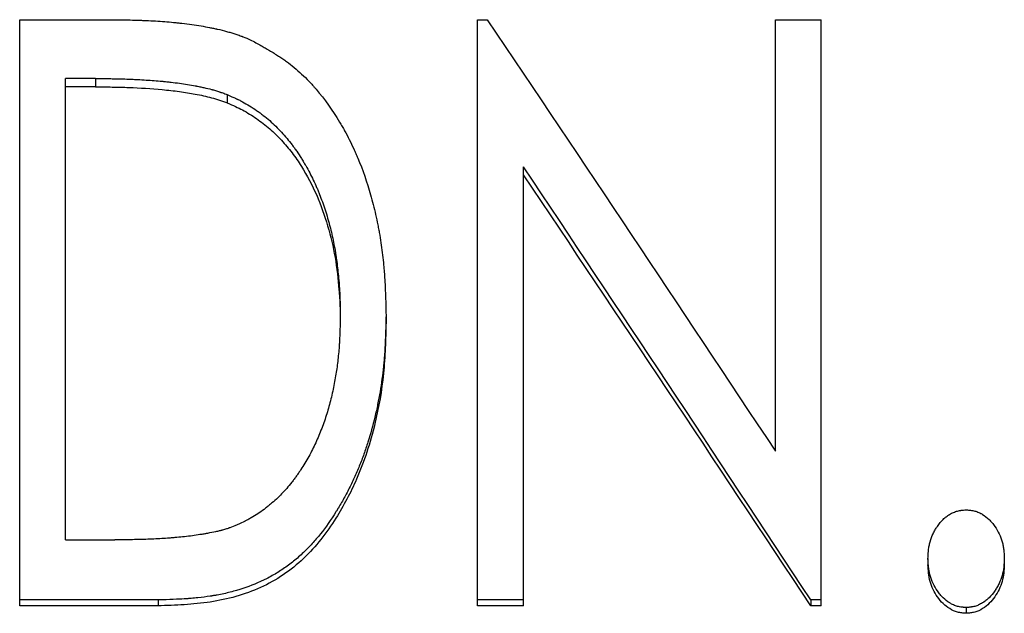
# Model space of a CAD drawing. Header units: millimetres. Extents: x -171 to 370, y -125 to 200.
# Tile 7 of 15: x -15 to 2, y 20 to 30. Entities that reach past the tile are written whole.
import ezdxf

# ---------------------------------------------------------------- set-up
doc = ezdxf.new("R2010")
doc.units = ezdxf.units.MM

msp = doc.modelspace()

# ---------------------------------------------------------------- linework, layer by layer
at = {"color": 7, "linetype": 'Continuous', "lineweight": 25}
for p, q in [((-14.679, 19.872), (-14.679, 29.714)), ((-14.679, 29.714), (-13.165, 29.714)), ((-6.987, 19.872), (-6.987, 29.714)), ((-6.987, 29.714), (-6.825, 29.714)), ((-1.987, 22.469), (-1.987, 29.714)), ((-1.987, 29.714), (-1.218, 29.714)), ((-1.218, 19.872), (-1.218, 29.714)), ((-13.91, 20.979), (-13.91, 28.726)), ((-13.405, 28.726), (-13.91, 28.726)), ((-13.405, 28.726), (-13.405, 28.586)), ((-13.405, 28.586), (-13.91, 28.586)), ((-11.192, 28.456), (-11.192, 28.317)), ((-6.218, 19.872), (-6.218, 27.243)), ((-9.295, 24.751), (-9.295, 24.63)), ((-8.526, 24.749), (-8.526, 24.628)), ((-13.91, 20.979), (-13.083, 20.979)), ((0.577, 20.664), (0.577, 20.563)), ((1.859, 20.664), (1.859, 20.563)), ((-12.356, 19.97), (-14.679, 19.97)), ((-12.356, 19.872), (-14.679, 19.872)), ((-12.356, 19.97), (-12.356, 19.872)), ((-6.218, 19.97), (-6.987, 19.97)), ((-6.218, 19.872), (-6.987, 19.872)), ((-1.392, 19.97), (-1.392, 19.872)), ((-1.218, 19.97), (-1.392, 19.97)), ((-1.218, 19.872), (-1.392, 19.872)), ((1.218, 19.843), (1.218, 19.746))]:
    msp.add_line(p, q, dxfattribs=at)
for points, knots in [([(-13.165, 29.714), (-13.098, 29.714), (-13.039, 29.713), (-12.963, 29.712), (-12.94, 29.712), (-12.908, 29.711), (-12.898, 29.711), (-12.884, 29.711), (-12.88, 29.711), (-12.873, 29.711), (-12.871, 29.711), (-12.867, 29.711), (-12.866, 29.711), (-12.864, 29.711), (-12.864, 29.711), (-12.809, 29.71), (-12.758, 29.708), (-12.682, 29.706), (-12.657, 29.705), (-12.62, 29.704), (-12.608, 29.703), (-12.589, 29.703), (-12.583, 29.702), (-12.571, 29.702), (-12.566, 29.702), (-12.449, 29.696), (-12.344, 29.69), (-12.193, 29.678), (-12.143, 29.674), (-12.071, 29.667), (-12.048, 29.665), (-12.013, 29.661), (-12.001, 29.66), (-11.984, 29.658), (-11.978, 29.657), (-11.969, 29.656), (-11.966, 29.656), (-11.961, 29.655), (-11.959, 29.655), (-11.84, 29.641), (-11.732, 29.626), (-11.583, 29.601), (-11.535, 29.593), (-11.466, 29.579), (-11.444, 29.575), (-11.411, 29.568), (-11.4, 29.566), (-11.384, 29.562), (-11.379, 29.561), (-11.371, 29.559), (-11.368, 29.558), (-11.363, 29.557), (-11.361, 29.557), (-11.304, 29.544), (-11.253, 29.531), (-11.18, 29.511), (-11.157, 29.504), (-11.122, 29.494), (-11.111, 29.491), (-11.088, 29.484), (-11.078, 29.481), (-11.043, 29.469), (-11.019, 29.461), (-10.983, 29.448), (-10.972, 29.444), (-10.954, 29.437), (-10.948, 29.435), (-10.939, 29.431), (-10.936, 29.43), (-10.93, 29.428), (-10.926, 29.426), (-10.893, 29.413), (-10.847, 29.394), (-10.785, 29.367)], [0, 0, 0, 0, 0.0625, 0.0625, 0.09375, 0.09375, 0.109375, 0.109375, 0.117188, 0.117188, 0.121094, 0.121094, 0.123047, 0.123047, 0.125, 0.125, 0.1875, 0.1875, 0.21875, 0.21875, 0.234375, 0.234375, 0.242188, 0.242188, 0.25, 0.25, 0.375, 0.375, 0.4375, 0.4375, 0.46875, 0.46875, 0.484375, 0.484375, 0.492188, 0.492188, 0.496094, 0.496094, 0.5, 0.5, 0.625, 0.625, 0.6875, 0.6875, 0.71875, 0.71875, 0.734375, 0.734375, 0.742188, 0.742188, 0.746094, 0.746094, 0.75, 0.75, 0.8125, 0.8125, 0.84375, 0.84375, 0.859375, 0.859375, 0.875, 0.875, 0.90625, 0.90625, 0.921875, 0.921875, 0.929688, 0.929688, 0.933594, 0.933594, 0.9375, 0.9375, 1, 1, 1, 1]), ([(-10.785, 29.367), (-10.718, 29.33), (-10.659, 29.298), (-10.584, 29.255), (-10.561, 29.242), (-10.53, 29.225), (-10.52, 29.219), (-10.506, 29.211), (-10.502, 29.208), (-10.495, 29.204), (-10.493, 29.203), (-10.49, 29.201), (-10.489, 29.201), (-10.487, 29.199), (-10.486, 29.199), (-10.43, 29.166), (-10.378, 29.134), (-10.306, 29.087), (-10.283, 29.072), (-10.25, 29.049), (-10.239, 29.042), (-10.218, 29.027), (-10.208, 29.02), (-10.111, 28.949), (-10.026, 28.879), (-9.902, 28.763), (-9.861, 28.722), (-9.8, 28.658), (-9.78, 28.636), (-9.75, 28.603), (-9.74, 28.591), (-9.725, 28.574), (-9.72, 28.569), (-9.71, 28.557), (-9.705, 28.551), (-9.557, 28.377), (-9.426, 28.194), (-9.292, 27.971), (-9.277, 27.946), (-9.248, 27.896), (-9.235, 27.873), (-9.194, 27.8), (-9.168, 27.75), (-9.118, 27.65), (-9.093, 27.599), (-9.058, 27.522), (-9.046, 27.496), (-9.029, 27.457), (-9.023, 27.444), (-9.012, 27.417), (-9.006, 27.403), (-8.918, 27.194), (-8.846, 26.988), (-8.754, 26.664), (-8.726, 26.554), (-8.688, 26.384), (-8.676, 26.327), (-8.659, 26.241), (-8.653, 26.212), (-8.645, 26.168), (-8.643, 26.153), (-8.637, 26.124), (-8.635, 26.108), (-8.613, 25.984), (-8.597, 25.873), (-8.577, 25.706), (-8.571, 25.65), (-8.564, 25.565), (-8.561, 25.537), (-8.558, 25.495), (-8.556, 25.481), (-8.555, 25.46), (-8.554, 25.453), (-8.553, 25.438), (-8.553, 25.431), (-8.549, 25.374), (-8.546, 25.321), (-8.542, 25.237), (-8.54, 25.208), (-8.538, 25.164), (-8.538, 25.149), (-8.537, 25.126), (-8.536, 25.118), (-8.536, 25.106), (-8.536, 25.102), (-8.536, 25.097), (-8.536, 25.095), (-8.535, 25.091), (-8.535, 25.088), (-8.533, 25.012), (-8.529, 24.899), (-8.526, 24.749)], [0, 0, 0, 0, 0.03125, 0.03125, 0.046875, 0.046875, 0.054688, 0.054688, 0.058594, 0.058594, 0.060547, 0.060547, 0.061523, 0.061523, 0.0625, 0.0625, 0.09375, 0.09375, 0.109375, 0.109375, 0.117188, 0.117188, 0.125, 0.125, 0.1875, 0.1875, 0.21875, 0.21875, 0.234375, 0.234375, 0.242188, 0.242188, 0.246094, 0.246094, 0.25, 0.25, 0.375, 0.375, 0.390625, 0.390625, 0.40625, 0.40625, 0.4375, 0.4375, 0.46875, 0.46875, 0.484375, 0.484375, 0.492188, 0.492188, 0.5, 0.5, 0.625, 0.625, 0.6875, 0.6875, 0.71875, 0.71875, 0.734375, 0.734375, 0.742188, 0.742188, 0.75, 0.75, 0.8125, 0.8125, 0.84375, 0.84375, 0.859375, 0.859375, 0.867188, 0.867188, 0.871094, 0.871094, 0.875, 0.875, 0.90625, 0.90625, 0.921875, 0.921875, 0.929688, 0.929688, 0.933594, 0.933594, 0.935547, 0.935547, 0.936523, 0.936523, 0.9375, 0.9375, 1, 1, 1, 1]), ([(-13.405, 28.726), (-13.281, 28.726), (-13.187, 28.725), (-13.123, 28.724), (-13.119, 28.724), (-13.113, 28.724), (-13.11, 28.724), (-13.101, 28.724), (-13.096, 28.724), (-13.078, 28.723), (-13.066, 28.723), (-13.031, 28.722), (-13.008, 28.722), (-12.938, 28.72), (-12.891, 28.718), (-12.833, 28.716), (-12.82, 28.715), (-12.795, 28.714), (-12.783, 28.714), (-12.747, 28.712), (-12.722, 28.711), (-12.65, 28.707), (-12.603, 28.704), (-12.463, 28.695), (-12.373, 28.688), (-12.28, 28.68), (-12.273, 28.679), (-12.26, 28.678), (-12.254, 28.677), (-12.235, 28.676), (-12.223, 28.674), (-12.186, 28.671), (-12.161, 28.668), (-12.089, 28.66), (-12.041, 28.654), (-11.903, 28.635), (-11.814, 28.62), (-11.728, 28.604), (-11.724, 28.603), (-11.717, 28.602), (-11.714, 28.601), (-11.705, 28.599), (-11.698, 28.598), (-11.679, 28.594), (-11.667, 28.592), (-11.63, 28.584), (-11.607, 28.579), (-11.539, 28.564), (-11.496, 28.554), (-11.452, 28.542), (-11.446, 28.54), (-11.434, 28.537), (-11.429, 28.536), (-11.412, 28.531), (-11.401, 28.528), (-11.367, 28.517), (-11.345, 28.51), (-11.321, 28.502), (-11.32, 28.502), (-11.316, 28.5), (-11.314, 28.5), (-11.307, 28.498), (-11.303, 28.496), (-11.289, 28.491), (-11.279, 28.488), (-11.246, 28.476), (-11.221, 28.467), (-11.192, 28.456)], [0, 0, 0, 0, 0.125, 0.125, 0.128906, 0.128906, 0.132812, 0.132812, 0.140625, 0.140625, 0.15625, 0.15625, 0.1875, 0.1875, 0.25, 0.25, 0.265625, 0.265625, 0.28125, 0.28125, 0.3125, 0.3125, 0.375, 0.375, 0.5, 0.5, 0.507812, 0.507812, 0.515625, 0.515625, 0.53125, 0.53125, 0.5625, 0.5625, 0.625, 0.625, 0.75, 0.75, 0.753906, 0.753906, 0.757812, 0.757812, 0.765625, 0.765625, 0.78125, 0.78125, 0.8125, 0.8125, 0.875, 0.875, 0.882812, 0.882812, 0.890625, 0.890625, 0.90625, 0.90625, 0.9375, 0.9375, 0.941406, 0.941406, 0.945312, 0.945312, 0.953125, 0.953125, 0.96875, 0.96875, 1, 1, 1, 1]), ([(-13.405, 28.586), (-13.312, 28.586), (-13.125, 28.585), (-12.751, 28.575), (-12.374, 28.552), (-12.003, 28.511), (-11.726, 28.466), (-11.501, 28.419), (-11.323, 28.365), (-11.236, 28.333), (-11.192, 28.317)], [0, 0, 0, 0, 0.125012, 0.250021, 0.50002, 0.630163, 0.750015, 0.875003, 0.937496, 1, 1, 1, 1]), ([(-11.192, 28.456), (-11.135, 28.431), (-11.088, 28.41), (-11.044, 28.39), (-11.036, 28.386), (-11.027, 28.381), (-11.025, 28.38), (-11.021, 28.379), (-11.019, 28.377), (-11.01, 28.374), (-11.005, 28.371), (-10.978, 28.358), (-10.958, 28.347), (-10.859, 28.295), (-10.779, 28.245), (-10.68, 28.177), (-10.662, 28.164), (-10.624, 28.136), (-10.606, 28.122), (-10.551, 28.079), (-10.515, 28.05), (-10.411, 27.958), (-10.345, 27.894), (-10.251, 27.791), (-10.219, 27.755), (-10.16, 27.684), (-10.132, 27.649), (-10.091, 27.595), (-10.078, 27.578), (-10.052, 27.542), (-10.039, 27.524), (-10, 27.467), (-9.974, 27.427), (-9.936, 27.364), (-9.924, 27.345), (-9.899, 27.304), (-9.887, 27.284), (-9.853, 27.223), (-9.83, 27.183), (-9.766, 27.061), (-9.727, 26.98), (-9.687, 26.888), (-9.683, 26.88), (-9.675, 26.86), (-9.671, 26.851), (-9.659, 26.821), (-9.651, 26.801), (-9.627, 26.741), (-9.611, 26.699), (-9.565, 26.569), (-9.535, 26.478), (-9.503, 26.369), (-9.5, 26.358), (-9.494, 26.336), (-9.491, 26.325), (-9.482, 26.291), (-9.475, 26.269), (-9.458, 26.202), (-9.447, 26.157), (-9.416, 26.023), (-9.398, 25.934), (-9.381, 25.835), (-9.379, 25.825), (-9.376, 25.804), (-9.374, 25.793), (-9.369, 25.761), (-9.366, 25.739), (-9.356, 25.674), (-9.35, 25.629), (-9.334, 25.493), (-9.324, 25.399), (-9.315, 25.288), (-9.314, 25.277), (-9.313, 25.254), (-9.312, 25.242), (-9.309, 25.208), (-9.308, 25.185), (-9.304, 25.116), (-9.302, 25.071), (-9.3, 25.023), (-9.3, 25.022), (-9.3, 25.018), (-9.3, 25.016), (-9.3, 25.01), (-9.3, 25.006), (-9.299, 24.993), (-9.299, 24.984), (-9.298, 24.955), (-9.298, 24.934), (-9.296, 24.865), (-9.296, 24.812), (-9.295, 24.751)], [0, 0, 0, 0, 0.03125, 0.03125, 0.039062, 0.039062, 0.041016, 0.041016, 0.042969, 0.042969, 0.046875, 0.046875, 0.0625, 0.0625, 0.125, 0.125, 0.140625, 0.140625, 0.15625, 0.15625, 0.1875, 0.1875, 0.25, 0.25, 0.28125, 0.28125, 0.3125, 0.3125, 0.328125, 0.328125, 0.34375, 0.34375, 0.375, 0.375, 0.390625, 0.390625, 0.40625, 0.40625, 0.4375, 0.4375, 0.5, 0.5, 0.507812, 0.507812, 0.515625, 0.515625, 0.53125, 0.53125, 0.5625, 0.5625, 0.625, 0.625, 0.632812, 0.632812, 0.640625, 0.640625, 0.65625, 0.65625, 0.6875, 0.6875, 0.75, 0.75, 0.757812, 0.757812, 0.765625, 0.765625, 0.78125, 0.78125, 0.8125, 0.8125, 0.875, 0.875, 0.882812, 0.882812, 0.890625, 0.890625, 0.90625, 0.90625, 0.9375, 0.9375, 0.939453, 0.939453, 0.941406, 0.941406, 0.945312, 0.945312, 0.953125, 0.953125, 0.96875, 0.96875, 1, 1, 1, 1]), ([(-11.192, 28.317), (-11.145, 28.297), (-11.06, 28.259), (-10.892, 28.177), (-10.697, 28.057), (-10.477, 27.886), (-10.279, 27.692), (-10.1, 27.481), (-9.894, 27.177), (-9.678, 26.773), (-9.498, 26.255), (-9.372, 25.722), (-9.32, 25.268), (-9.298, 24.904), (-9.296, 24.721), (-9.295, 24.63)], [0, 0, 0, 0, 0.0338798, 0.0625229, 0.125013, 0.187506, 0.2499987, 0.3125063, 0.3750112, 0.4999646, 0.6249465, 0.7499318, 0.8749511, 0.9374733, 1, 1, 1, 1]), ([(-8.526, 24.749), (-8.528, 24.653), (-8.53, 24.57), (-8.534, 24.463), (-8.535, 24.43), (-8.536, 24.385), (-8.537, 24.371), (-8.538, 24.351), (-8.538, 24.344), (-8.538, 24.335), (-8.538, 24.332), (-8.539, 24.327), (-8.539, 24.326), (-8.539, 24.323), (-8.539, 24.322), (-8.542, 24.241), (-8.547, 24.166), (-8.554, 24.059), (-8.557, 24.024), (-8.561, 23.973), (-8.563, 23.957), (-8.565, 23.932), (-8.566, 23.924), (-8.568, 23.907), (-8.568, 23.9), (-8.584, 23.75), (-8.603, 23.609), (-8.639, 23.397), (-8.652, 23.326), (-8.674, 23.22), (-8.681, 23.184), (-8.697, 23.113), (-8.705, 23.079), (-8.748, 22.897), (-8.787, 22.757), (-8.851, 22.553), (-8.874, 22.486), (-8.921, 22.355), (-8.948, 22.286), (-9.002, 22.153), (-9.031, 22.086), (-9.076, 21.988), (-9.091, 21.955), (-9.122, 21.89), (-9.139, 21.856), (-9.19, 21.757), (-9.224, 21.693), (-9.277, 21.599), (-9.295, 21.568), (-9.322, 21.522), (-9.331, 21.507), (-9.345, 21.485), (-9.35, 21.477), (-9.359, 21.462), (-9.363, 21.456), (-9.451, 21.315), (-9.538, 21.192), (-9.674, 21.022), (-9.721, 20.968), (-9.791, 20.89), (-9.815, 20.865), (-9.851, 20.828), (-9.864, 20.816), (-9.882, 20.798), (-9.888, 20.792), (-9.9, 20.78), (-9.906, 20.774), (-9.966, 20.716), (-10.022, 20.667), (-10.135, 20.575), (-10.192, 20.533), (-10.312, 20.452), (-10.374, 20.414), (-10.47, 20.361), (-10.502, 20.343), (-10.552, 20.318), (-10.568, 20.31), (-10.593, 20.298), (-10.602, 20.294), (-10.619, 20.286), (-10.628, 20.282), (-10.762, 20.22), (-10.895, 20.171), (-11.106, 20.11), (-11.178, 20.092), (-11.289, 20.067), (-11.326, 20.06), (-11.383, 20.049), (-11.402, 20.046), (-11.431, 20.041), (-11.44, 20.039), (-11.455, 20.037), (-11.459, 20.036), (-11.469, 20.035), (-11.475, 20.034), (-11.544, 20.023), (-11.613, 20.015), (-11.722, 20.003), (-11.759, 20), (-11.817, 19.995), (-11.837, 19.994), (-11.866, 19.991), (-11.876, 19.991), (-11.891, 19.99), (-11.896, 19.989), (-11.904, 19.989), (-11.906, 19.989), (-11.911, 19.988), (-11.915, 19.988), (-12.013, 19.982), (-12.16, 19.976), (-12.356, 19.97)], [0, 0, 0, 0, 0.03125, 0.03125, 0.046875, 0.046875, 0.054688, 0.054688, 0.058594, 0.058594, 0.060547, 0.060547, 0.061523, 0.061523, 0.0625, 0.0625, 0.09375, 0.09375, 0.109375, 0.109375, 0.117188, 0.117188, 0.121094, 0.121094, 0.125, 0.125, 0.1875, 0.1875, 0.21875, 0.21875, 0.234375, 0.234375, 0.25, 0.25, 0.3125, 0.3125, 0.34375, 0.34375, 0.375, 0.375, 0.40625, 0.40625, 0.421875, 0.421875, 0.4375, 0.4375, 0.46875, 0.46875, 0.484375, 0.484375, 0.492188, 0.492188, 0.496094, 0.496094, 0.5, 0.5, 0.5625, 0.5625, 0.59375, 0.59375, 0.609375, 0.609375, 0.617188, 0.617188, 0.621094, 0.621094, 0.625, 0.625, 0.65625, 0.65625, 0.6875, 0.6875, 0.71875, 0.71875, 0.734375, 0.734375, 0.742188, 0.742188, 0.746094, 0.746094, 0.75, 0.75, 0.8125, 0.8125, 0.84375, 0.84375, 0.859375, 0.859375, 0.867188, 0.867188, 0.871094, 0.871094, 0.873047, 0.873047, 0.875, 0.875, 0.90625, 0.90625, 0.921875, 0.921875, 0.929688, 0.929688, 0.933594, 0.933594, 0.935547, 0.935547, 0.936523, 0.936523, 0.9375, 0.9375, 1, 1, 1, 1]), ([(-9.295, 24.751), (-9.297, 24.639), (-9.299, 24.542), (-9.303, 24.42), (-9.305, 24.383), (-9.307, 24.342), (-9.307, 24.334), (-9.308, 24.322), (-9.308, 24.319), (-9.308, 24.313), (-9.308, 24.312), (-9.309, 24.306), (-9.309, 24.303), (-9.31, 24.278), (-9.312, 24.256), (-9.32, 24.145), (-9.328, 24.059), (-9.347, 23.893), (-9.358, 23.815), (-9.387, 23.649), (-9.403, 23.563), (-9.441, 23.386), (-9.462, 23.303), (-9.496, 23.178), (-9.508, 23.137), (-9.534, 23.056), (-9.547, 23.016), (-9.591, 22.891), (-9.622, 22.809), (-9.689, 22.65), (-9.724, 22.572), (-9.781, 22.459), (-9.802, 22.419), (-9.844, 22.342), (-9.866, 22.305), (-9.91, 22.231), (-9.933, 22.195), (-9.968, 22.142), (-9.98, 22.124), (-10.005, 22.088), (-10.018, 22.07), (-10.043, 22.035), (-10.056, 22.018), (-10.082, 21.983), (-10.095, 21.966), (-10.138, 21.911), (-10.167, 21.877), (-10.223, 21.811), (-10.252, 21.78), (-10.308, 21.722), (-10.337, 21.693), (-10.399, 21.635), (-10.433, 21.606), (-10.485, 21.562), (-10.504, 21.547), (-10.539, 21.519), (-10.557, 21.505), (-10.611, 21.465), (-10.646, 21.44), (-10.718, 21.392), (-10.753, 21.371), (-10.809, 21.339), (-10.828, 21.329), (-10.857, 21.313), (-10.867, 21.308), (-10.883, 21.3), (-10.889, 21.297), (-10.896, 21.293), (-10.899, 21.292), (-10.932, 21.275), (-10.973, 21.255), (-11.026, 21.23)], [0, 0, 0, 0, 0.0625, 0.0625, 0.09375, 0.09375, 0.101562, 0.101562, 0.105469, 0.105469, 0.107422, 0.107422, 0.109375, 0.109375, 0.125, 0.125, 0.1875, 0.1875, 0.25, 0.25, 0.3125, 0.3125, 0.375, 0.375, 0.40625, 0.40625, 0.4375, 0.4375, 0.5, 0.5, 0.5625, 0.5625, 0.59375, 0.59375, 0.625, 0.625, 0.65625, 0.65625, 0.671875, 0.671875, 0.6875, 0.6875, 0.703125, 0.703125, 0.71875, 0.71875, 0.75, 0.75, 0.78125, 0.78125, 0.8125, 0.8125, 0.84375, 0.84375, 0.859375, 0.859375, 0.875, 0.875, 0.90625, 0.90625, 0.9375, 0.9375, 0.953125, 0.953125, 0.960938, 0.960938, 0.964844, 0.964844, 0.96875, 0.96875, 1, 1, 1, 1]), ([(-8.526, 24.628), (-8.529, 24.486), (-8.536, 24.201), (-8.573, 23.632), (-8.675, 23.045), (-8.84, 22.454), (-9.046, 21.917), (-9.369, 21.297), (-9.791, 20.751), (-10.245, 20.382), (-10.758, 20.098), (-11.332, 19.941), (-11.916, 19.886), (-12.209, 19.877), (-12.356, 19.872)], [0, 0, 0, 0, 0.062513, 0.124974, 0.249947, 0.322135, 0.392836, 0.499947, 0.624919, 0.687452, 0.750092, 0.874996, 0.937473, 1, 1, 1, 1]), ([(0.577, 20.664), (0.578, 20.696), (0.58, 20.724), (0.582, 20.76), (0.583, 20.77), (0.584, 20.785), (0.584, 20.79), (0.585, 20.797), (0.585, 20.799), (0.586, 20.803), (0.586, 20.804), (0.589, 20.831), (0.592, 20.855), (0.601, 20.902), (0.607, 20.925), (0.626, 20.995), (0.643, 21.04), (0.673, 21.104), (0.684, 21.125), (0.702, 21.156), (0.708, 21.167), (0.718, 21.182), (0.721, 21.187), (0.728, 21.197), (0.731, 21.201), (0.766, 21.251), (0.798, 21.29), (0.849, 21.34), (0.867, 21.355), (0.894, 21.376), (0.903, 21.383), (0.917, 21.392), (0.922, 21.395), (0.931, 21.401), (0.935, 21.404), (0.962, 21.42), (0.984, 21.431), (1.017, 21.445), (1.028, 21.45), (1.051, 21.458), (1.063, 21.461), (1.084, 21.467), (1.096, 21.469), (1.113, 21.472), (1.12, 21.473), (1.129, 21.475), (1.132, 21.475), (1.137, 21.476), (1.139, 21.476), (1.142, 21.477), (1.144, 21.477), (1.161, 21.479), (1.185, 21.481), (1.218, 21.484)], [0, 0, 0, 0, 0.0625, 0.0625, 0.09375, 0.09375, 0.109375, 0.109375, 0.117188, 0.117188, 0.125, 0.125, 0.1875, 0.1875, 0.25, 0.25, 0.375, 0.375, 0.4375, 0.4375, 0.46875, 0.46875, 0.484375, 0.484375, 0.5, 0.5, 0.625, 0.625, 0.6875, 0.6875, 0.71875, 0.71875, 0.734375, 0.734375, 0.75, 0.75, 0.8125, 0.8125, 0.84375, 0.84375, 0.875, 0.875, 0.90625, 0.90625, 0.921875, 0.921875, 0.929688, 0.929688, 0.933594, 0.933594, 0.9375, 0.9375, 1, 1, 1, 1]), ([(1.218, 21.484), (1.234, 21.482), (1.248, 21.481), (1.266, 21.48), (1.272, 21.479), (1.279, 21.478), (1.282, 21.478), (1.285, 21.478), (1.286, 21.478), (1.288, 21.477), (1.289, 21.477), (1.304, 21.475), (1.316, 21.474), (1.34, 21.469), (1.35, 21.467), (1.385, 21.458), (1.408, 21.45), (1.441, 21.436), (1.452, 21.431), (1.468, 21.422), (1.474, 21.419), (1.484, 21.413), (1.49, 21.41), (1.533, 21.384), (1.569, 21.355), (1.62, 21.305), (1.637, 21.287), (1.661, 21.258), (1.669, 21.248), (1.684, 21.227), (1.692, 21.216), (1.728, 21.165), (1.753, 21.122), (1.794, 21.036), (1.811, 20.992), (1.829, 20.926), (1.835, 20.903), (1.841, 20.868), (1.843, 20.856), (1.846, 20.838), (1.847, 20.832), (1.848, 20.823), (1.848, 20.819), (1.849, 20.815), (1.849, 20.813), (1.849, 20.81), (1.85, 20.808), (1.853, 20.775), (1.856, 20.728), (1.859, 20.664)], [0, 0, 0, 0, 0.03125, 0.03125, 0.046875, 0.046875, 0.054688, 0.054688, 0.058594, 0.058594, 0.0625, 0.0625, 0.09375, 0.09375, 0.125, 0.125, 0.1875, 0.1875, 0.21875, 0.21875, 0.234375, 0.234375, 0.25, 0.25, 0.375, 0.375, 0.4375, 0.4375, 0.46875, 0.46875, 0.5, 0.5, 0.625, 0.625, 0.75, 0.75, 0.8125, 0.8125, 0.84375, 0.84375, 0.859375, 0.859375, 0.867188, 0.867188, 0.871094, 0.871094, 0.875, 0.875, 1, 1, 1, 1]), ([(-11.026, 21.23), (-11.079, 21.208), (-11.12, 21.193), (-11.149, 21.183), (-11.152, 21.181), (-11.157, 21.18), (-11.16, 21.179), (-11.167, 21.176), (-11.173, 21.174), (-11.188, 21.169), (-11.198, 21.166), (-11.229, 21.156), (-11.25, 21.15), (-11.276, 21.143), (-11.28, 21.142), (-11.289, 21.139), (-11.294, 21.138), (-11.308, 21.134), (-11.318, 21.132), (-11.347, 21.125), (-11.368, 21.12), (-11.431, 21.106), (-11.477, 21.097), (-11.531, 21.087), (-11.536, 21.086), (-11.546, 21.084), (-11.551, 21.084), (-11.567, 21.081), (-11.577, 21.079), (-11.609, 21.074), (-11.63, 21.07), (-11.693, 21.061), (-11.736, 21.054), (-11.865, 21.037), (-11.953, 21.028), (-12.053, 21.019), (-12.062, 21.018), (-12.083, 21.016), (-12.093, 21.015), (-12.124, 21.013), (-12.145, 21.011), (-12.209, 21.006), (-12.251, 21.004), (-12.381, 20.996), (-12.47, 20.991), (-12.565, 20.988), (-12.566, 20.988), (-12.57, 20.988), (-12.572, 20.988), (-12.578, 20.987), (-12.582, 20.987), (-12.594, 20.987), (-12.602, 20.987), (-12.628, 20.986), (-12.646, 20.985), (-12.701, 20.984), (-12.742, 20.983), (-12.872, 20.981), (-12.971, 20.98), (-13.083, 20.979)], [0, 0, 0, 0, 0.0625, 0.0625, 0.066406, 0.066406, 0.070312, 0.070312, 0.078125, 0.078125, 0.09375, 0.09375, 0.125, 0.125, 0.132812, 0.132812, 0.140625, 0.140625, 0.15625, 0.15625, 0.1875, 0.1875, 0.25, 0.25, 0.257812, 0.257812, 0.265625, 0.265625, 0.28125, 0.28125, 0.3125, 0.3125, 0.375, 0.375, 0.5, 0.5, 0.515625, 0.515625, 0.53125, 0.53125, 0.5625, 0.5625, 0.625, 0.625, 0.75, 0.75, 0.753906, 0.753906, 0.757812, 0.757812, 0.765625, 0.765625, 0.78125, 0.78125, 0.8125, 0.8125, 0.875, 0.875, 1, 1, 1, 1]), ([(1.218, 19.843), (1.202, 19.844), (1.188, 19.845), (1.17, 19.847), (1.164, 19.847), (1.157, 19.848), (1.154, 19.848), (1.151, 19.849), (1.15, 19.849), (1.147, 19.849), (1.147, 19.849), (1.119, 19.853), (1.096, 19.857), (1.052, 19.869), (1.03, 19.877), (0.997, 19.891), (0.986, 19.897), (0.969, 19.905), (0.964, 19.908), (0.953, 19.915), (0.946, 19.918), (0.903, 19.945), (0.866, 19.973), (0.815, 20.023), (0.798, 20.041), (0.774, 20.07), (0.766, 20.08), (0.751, 20.1), (0.743, 20.111), (0.708, 20.162), (0.684, 20.203), (0.644, 20.29), (0.627, 20.335), (0.608, 20.403), (0.602, 20.426), (0.595, 20.461), (0.593, 20.473), (0.591, 20.491), (0.59, 20.497), (0.588, 20.506), (0.588, 20.509), (0.587, 20.515), (0.587, 20.519), (0.583, 20.553), (0.58, 20.6), (0.577, 20.664)], [0, 0, 0, 0, 0.03125, 0.03125, 0.046875, 0.046875, 0.054688, 0.054688, 0.058594, 0.058594, 0.0625, 0.0625, 0.125, 0.125, 0.1875, 0.1875, 0.21875, 0.21875, 0.234375, 0.234375, 0.25, 0.25, 0.375, 0.375, 0.4375, 0.4375, 0.46875, 0.46875, 0.5, 0.5, 0.625, 0.625, 0.75, 0.75, 0.8125, 0.8125, 0.84375, 0.84375, 0.859375, 0.859375, 0.867188, 0.867188, 0.875, 0.875, 1, 1, 1, 1]), ([(1.218, 19.746), (1.194, 19.748), (1.145, 19.751), (1.05, 19.768), (0.94, 19.819), (0.826, 19.908), (0.703, 20.056), (0.619, 20.233), (0.583, 20.421), (0.579, 20.516), (0.577, 20.563)], [0, 0, 0, 0, 0.062632, 0.125211, 0.250092, 0.370066, 0.500143, 0.7496, 0.874747, 1, 1, 1, 1]), ([(1.859, 20.664), (1.858, 20.632), (1.856, 20.604), (1.854, 20.569), (1.853, 20.558), (1.851, 20.543), (1.851, 20.538), (1.85, 20.532), (1.85, 20.529), (1.85, 20.526), (1.85, 20.525), (1.849, 20.523), (1.849, 20.523), (1.844, 20.471), (1.835, 20.425), (1.81, 20.337), (1.792, 20.291), (1.76, 20.225), (1.748, 20.203), (1.73, 20.172), (1.724, 20.162), (1.715, 20.147), (1.712, 20.142), (1.705, 20.132), (1.702, 20.128), (1.669, 20.079), (1.637, 20.041), (1.586, 19.991), (1.569, 19.975), (1.541, 19.954), (1.532, 19.947), (1.518, 19.937), (1.513, 19.934), (1.504, 19.928), (1.499, 19.925), (1.472, 19.908), (1.45, 19.896), (1.417, 19.882), (1.406, 19.877), (1.384, 19.869), (1.372, 19.866), (1.351, 19.86), (1.34, 19.857), (1.322, 19.854), (1.316, 19.853), (1.307, 19.852), (1.303, 19.851), (1.299, 19.85), (1.297, 19.85), (1.294, 19.85), (1.291, 19.85), (1.275, 19.848), (1.25, 19.845), (1.218, 19.843)], [0, 0, 0, 0, 0.0625, 0.0625, 0.09375, 0.09375, 0.109375, 0.109375, 0.117188, 0.117188, 0.121094, 0.121094, 0.125, 0.125, 0.25, 0.25, 0.375, 0.375, 0.4375, 0.4375, 0.46875, 0.46875, 0.484375, 0.484375, 0.5, 0.5, 0.625, 0.625, 0.6875, 0.6875, 0.71875, 0.71875, 0.734375, 0.734375, 0.75, 0.75, 0.8125, 0.8125, 0.84375, 0.84375, 0.875, 0.875, 0.90625, 0.90625, 0.921875, 0.921875, 0.929688, 0.929688, 0.933594, 0.933594, 0.9375, 0.9375, 1, 1, 1, 1]), ([(1.859, 20.563), (1.857, 20.516), (1.852, 20.421), (1.827, 20.28), (1.773, 20.147), (1.679, 19.981), (1.542, 19.84), (1.386, 19.768), (1.29, 19.751), (1.242, 19.748), (1.218, 19.746)], [0, 0, 0, 0, 0.12532, 0.250527, 0.375709, 0.500945, 0.749813, 0.874721, 0.937335, 1, 1, 1, 1])]:
    msp.add_open_spline(points, degree=3, knots=knots, dxfattribs=at)
for points in [[(-6.825, 29.714), (-5.212, 27.323), (-3.6, 24.906), (-1.987, 22.469)], [(-1.392, 19.97), (-3.001, 22.414), (-4.609, 24.841), (-6.218, 27.243)], [(-1.392, 19.872), (-3.001, 22.305), (-4.609, 24.719), (-6.218, 27.11)]]:
    msp.add_open_spline(points, degree=3, dxfattribs=at)

doc.saveas('drawing.dxf')
